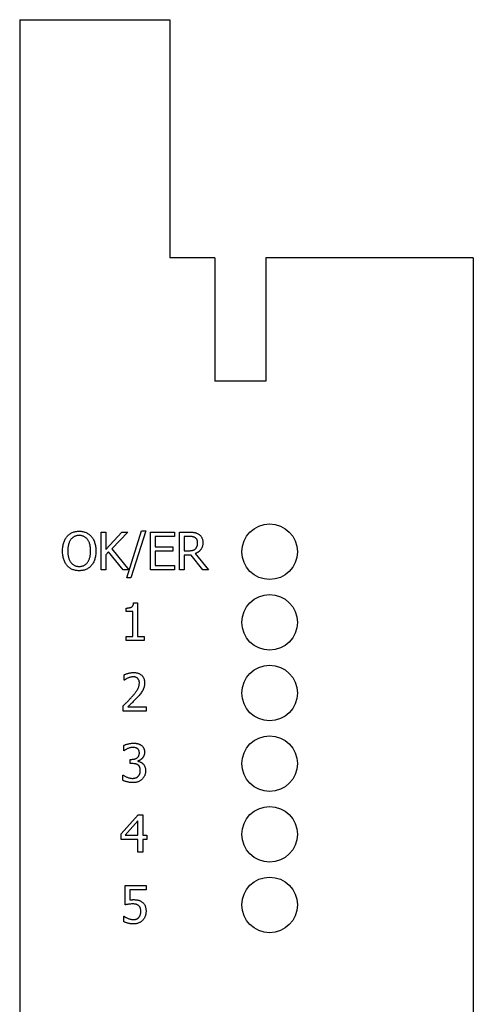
# Model space of a CAD drawing. Header units: millimetres. Extents: x -18 to 13, y -393 to -131.
# Tile 3 of 3: x -18 to 13, y -197 to -131. Entities that reach past the tile are written whole.
import ezdxf

# ---------------------------------------------------------------- set-up
doc = ezdxf.new("R2010")
doc.units = ezdxf.units.MM

msp = doc.modelspace()

# ---------------------------------------------------------------- linework, layer by layer
at = {"color": 7, "linetype": 'Continuous', "lineweight": 25}
for p, q in [((-17.508, -131.025), (-17.508, -393.075)), ((-17.508, -131.025), (-7.528, -131.025)), ((-7.528, -131.025), (-7.528, -146.875)), ((-4.528, -146.875), (-7.528, -146.875)), ((-4.528, -146.875), (-4.528, -155.075)), ((-1.128, -146.875), (-1.128, -155.075)), ((12.672, -146.875), (-1.128, -146.875)), ((12.672, -146.875), (12.672, -377.225)), ((-1.128, -155.075), (-4.528, -155.075)), ((-10.384, -168.163), (-9.399, -165.03)), ((-9.118, -165.03), (-10.103, -168.163)), ((-9.399, -165.03), (-9.118, -165.03)), ((-12.093, -165.125), (-11.776, -165.125)), ((-12.093, -167.625), (-12.093, -165.125)), ((-11.776, -166.286), (-10.721, -165.125)), ((-11.776, -165.125), (-11.776, -166.286)), ((-10.321, -165.125), (-11.373, -166.241)), ((-10.721, -165.125), (-10.321, -165.125)), ((-8.802, -165.125), (-7.219, -165.125)), ((-8.802, -167.625), (-8.802, -165.125)), ((-8.485, -165.41), (-8.485, -166.106)), ((-7.219, -165.41), (-8.485, -165.41)), ((-7.219, -165.125), (-7.219, -165.41)), ((-6.871, -165.125), (-6.232, -165.125)), ((-6.871, -167.625), (-6.871, -165.125)), ((-6.555, -165.41), (-6.555, -166.359)), ((-6.226, -165.41), (-6.555, -165.41)), ((-11.373, -166.241), (-10.257, -167.625)), ((-8.485, -166.106), (-7.314, -166.106)), ((-8.485, -166.391), (-8.485, -167.34)), ((-7.314, -166.391), (-8.485, -166.391)), ((-7.314, -166.106), (-7.314, -166.391)), ((-6.555, -166.359), (-6.262, -166.359)), ((-11.589, -166.421), (-11.776, -166.626)), ((-11.776, -166.626), (-11.776, -167.625)), ((-10.626, -167.625), (-11.589, -166.421)), ((-6.555, -166.644), (-6.555, -167.625)), ((-6.102, -166.644), (-6.555, -166.644)), ((-5.314, -167.625), (-6.102, -166.644)), ((-5.828, -166.55), (-4.941, -167.625)), ((-11.776, -167.625), (-12.093, -167.625)), ((-10.257, -167.625), (-10.626, -167.625)), ((-7.219, -167.625), (-8.802, -167.625)), ((-8.485, -167.34), (-7.219, -167.34)), ((-7.219, -167.34), (-7.219, -167.625)), ((-6.555, -167.625), (-6.871, -167.625)), ((-4.941, -167.625), (-5.314, -167.625)), ((-10.103, -168.163), (-10.384, -168.163)), ((-10.431, -170.395), (-10.431, -170.173)), ((-9.928, -169.825), (-9.672, -169.825)), ((-9.672, -169.825), (-9.672, -172.072)), ((-9.988, -170.395), (-10.431, -170.395)), ((-9.988, -172.072), (-9.988, -170.395)), ((-10.431, -172.072), (-9.988, -172.072)), ((-10.431, -172.325), (-10.431, -172.072)), ((-9.672, -172.072), (-9.229, -172.072)), ((-9.229, -172.072), (-9.229, -172.325)), ((-9.229, -172.325), (-10.431, -172.325)), ((-10.558, -174.968), (-10.558, -174.613)), ((-10.54, -174.968), (-10.558, -174.968)), ((-10.621, -177.025), (-10.621, -176.677)), ((-10.309, -176.74), (-9.102, -176.74)), ((-9.102, -176.74), (-9.102, -177.025)), ((-9.102, -177.025), (-10.621, -177.025)), ((-10.59, -179.668), (-10.59, -179.315)), ((-10.57, -179.668), (-10.59, -179.668)), ((-10.147, -180.238), (-10.039, -180.238)), ((-10.147, -180.522), (-10.147, -180.238)), ((-10.005, -180.522), (-10.147, -180.522)), ((-9.644, -180.343), (-9.644, -180.367)), ((-10.653, -181.282), (-10.63, -181.282)), ((-10.653, -181.635), (-10.653, -181.282)), ((-10.748, -185.203), (-9.627, -183.925)), ((-9.627, -183.925), (-9.324, -183.925)), ((-9.324, -183.925), (-9.324, -185.286)), ((-9.64, -184.323), (-10.485, -185.286)), ((-9.64, -185.286), (-9.64, -184.323)), ((-10.748, -185.571), (-10.748, -185.203)), ((-10.485, -185.286), (-9.64, -185.286)), ((-9.324, -185.286), (-9.039, -185.286)), ((-9.039, -185.286), (-9.039, -185.571)), ((-9.64, -185.571), (-10.748, -185.571)), ((-9.64, -186.425), (-9.64, -185.571)), ((-9.324, -185.571), (-9.324, -186.425)), ((-9.039, -185.571), (-9.324, -185.571)), ((-9.324, -186.425), (-9.64, -186.425)), ((-10.495, -188.625), (-9.102, -188.625)), ((-10.495, -189.922), (-10.495, -188.625)), ((-9.102, -188.625), (-9.102, -188.91)), ((-10.178, -188.91), (-10.178, -189.588)), ((-9.102, -188.91), (-10.178, -188.91)), ((-10.59, -190.682), (-10.566, -190.682)), ((-10.59, -191.043), (-10.59, -190.682))]:
    msp.add_line(p, q, dxfattribs=at)
for centre in [(-0.878, -166.425), (-0.878, -171.125), (-0.878, -175.825), (-0.878, -180.525), (-0.878, -185.225), (-0.878, -189.925)]:
    msp.add_circle(centre, 1.85, dxfattribs=at)
for points, knots in [([(-14.355, -165.404), (-14.33, -165.377), (-14.281, -165.324), (-14.197, -165.255), (-14.105, -165.196), (-14.006, -165.146), (-13.9, -165.109), (-13.789, -165.081), (-13.671, -165.065), (-13.591, -165.063), (-13.55, -165.062)], [0, 0, 0, 0, 0.121136, 0.240463, 0.360842, 0.482477, 0.606425, 0.732651, 0.863601, 1, 1, 1, 1]), ([(-13.55, -165.062), (-13.508, -165.063), (-13.427, -165.065), (-13.308, -165.082), (-13.195, -165.11), (-13.089, -165.149), (-12.99, -165.199), (-12.899, -165.258), (-12.815, -165.325), (-12.766, -165.378), (-12.742, -165.404)], [0, 0, 0, 0, 0.137832, 0.269745, 0.397636, 0.522287, 0.643984, 0.763723, 0.881755, 1, 1, 1, 1]), ([(-14.656, -166.376), (-14.655, -166.325), (-14.653, -166.225), (-14.639, -166.079), (-14.614, -165.944), (-14.58, -165.818), (-14.537, -165.701), (-14.485, -165.594), (-14.426, -165.494), (-14.378, -165.434), (-14.355, -165.404)], [0, 0, 0, 0, 0.148581, 0.288723, 0.420826, 0.545646, 0.664473, 0.779645, 0.890906, 1, 1, 1, 1]), ([(-14.103, -165.609), (-14.119, -165.631), (-14.152, -165.678), (-14.193, -165.755), (-14.228, -165.841), (-14.257, -165.935), (-14.28, -166.036), (-14.296, -166.144), (-14.306, -166.258), (-14.307, -166.336), (-14.308, -166.376)], [0, 0, 0, 0, 0.102735, 0.210923, 0.324848, 0.446654, 0.574824, 0.709815, 0.851163, 1, 1, 1, 1]), ([(-13.548, -165.347), (-13.577, -165.347), (-13.634, -165.349), (-13.717, -165.361), (-13.793, -165.381), (-13.865, -165.409), (-13.931, -165.445), (-13.993, -165.491), (-14.052, -165.545), (-14.086, -165.587), (-14.103, -165.609)], [0, 0, 0, 0, 0.137899, 0.267707, 0.391044, 0.50918, 0.626598, 0.746717, 0.870473, 1, 1, 1, 1]), ([(-12.994, -165.609), (-13.011, -165.588), (-13.044, -165.546), (-13.102, -165.493), (-13.164, -165.448), (-13.232, -165.41), (-13.305, -165.381), (-13.382, -165.361), (-13.463, -165.349), (-13.519, -165.347), (-13.548, -165.347)], [0, 0, 0, 0, 0.126228, 0.249356, 0.370101, 0.490756, 0.612801, 0.737356, 0.866234, 1, 1, 1, 1]), ([(-12.789, -166.376), (-12.79, -166.335), (-12.791, -166.256), (-12.801, -166.14), (-12.817, -166.032), (-12.841, -165.931), (-12.87, -165.839), (-12.906, -165.754), (-12.945, -165.677), (-12.978, -165.631), (-12.994, -165.609)], [0, 0, 0, 0, 0.151885, 0.294441, 0.430118, 0.557682, 0.678494, 0.791279, 0.89863, 1, 1, 1, 1]), ([(-12.742, -165.404), (-12.719, -165.433), (-12.672, -165.492), (-12.612, -165.59), (-12.561, -165.699), (-12.518, -165.817), (-12.483, -165.944), (-12.459, -166.08), (-12.444, -166.225), (-12.442, -166.325), (-12.441, -166.376)], [0, 0, 0, 0, 0.106625, 0.217075, 0.332043, 0.452823, 0.579607, 0.712649, 0.852368, 1, 1, 1, 1]), ([(-6.232, -165.125), (-6.198, -165.125), (-6.133, -165.126), (-6.039, -165.13), (-5.954, -165.137), (-5.877, -165.147), (-5.804, -165.163), (-5.734, -165.187), (-5.666, -165.218), (-5.624, -165.245), (-5.602, -165.259)], [0, 0, 0, 0, 0.156253, 0.299065, 0.429377, 0.546687, 0.658024, 0.769729, 0.882856, 1, 1, 1, 1]), ([(-5.827, -165.496), (-5.839, -165.488), (-5.863, -165.473), (-5.903, -165.455), (-5.946, -165.439), (-5.992, -165.428), (-6.043, -165.42), (-6.099, -165.414), (-6.16, -165.41), (-6.203, -165.41), (-6.226, -165.41)], [0, 0, 0, 0, 0.102882, 0.208213, 0.317457, 0.430782, 0.553176, 0.688971, 0.837461, 1, 1, 1, 1]), ([(-5.669, -165.831), (-5.669, -165.813), (-5.67, -165.778), (-5.678, -165.727), (-5.69, -165.68), (-5.706, -165.635), (-5.728, -165.594), (-5.756, -165.558), (-5.788, -165.523), (-5.814, -165.505), (-5.827, -165.496)], [0, 0, 0, 0, 0.138323, 0.270224, 0.395586, 0.518674, 0.637733, 0.756462, 0.875892, 1, 1, 1, 1]), ([(-5.602, -165.259), (-5.581, -165.274), (-5.539, -165.303), (-5.485, -165.355), (-5.436, -165.413), (-5.394, -165.477), (-5.361, -165.549), (-5.337, -165.629), (-5.324, -165.717), (-5.322, -165.778), (-5.321, -165.809)], [0, 0, 0, 0, 0.11866, 0.234396, 0.351079, 0.468355, 0.589781, 0.71676, 0.853011, 1, 1, 1, 1]), ([(-14.357, -167.345), (-14.38, -167.316), (-14.428, -167.257), (-14.487, -167.157), (-14.539, -167.049), (-14.581, -166.93), (-14.615, -166.803), (-14.639, -166.668), (-14.653, -166.524), (-14.655, -166.426), (-14.656, -166.376)], [0, 0, 0, 0, 0.107992, 0.219023, 0.33486, 0.456221, 0.583364, 0.715417, 0.854194, 1, 1, 1, 1]), ([(-14.308, -166.376), (-14.307, -166.416), (-14.306, -166.495), (-14.297, -166.609), (-14.28, -166.715), (-14.259, -166.815), (-14.229, -166.907), (-14.194, -166.992), (-14.152, -167.069), (-14.103, -167.139), (-14.049, -167.201), (-13.991, -167.256), (-13.928, -167.301), (-13.86, -167.339), (-13.788, -167.368), (-13.712, -167.389), (-13.631, -167.401), (-13.576, -167.403), (-13.548, -167.403)], [0, 0, 0, 0, 0.08406, 0.162868, 0.237468, 0.30811, 0.374707, 0.43834, 0.499268, 0.558159, 0.615039, 0.669881, 0.723665, 0.77663, 0.830319, 0.884733, 0.941289, 1, 1, 1, 1]), ([(-13.548, -167.403), (-13.519, -167.403), (-13.464, -167.401), (-13.383, -167.389), (-13.307, -167.368), (-13.235, -167.338), (-13.168, -167.302), (-13.105, -167.255), (-13.047, -167.201), (-12.993, -167.139), (-12.945, -167.069), (-12.903, -166.992), (-12.868, -166.907), (-12.838, -166.815), (-12.817, -166.715), (-12.8, -166.609), (-12.791, -166.495), (-12.79, -166.416), (-12.789, -166.376)], [0, 0, 0, 0, 0.058766, 0.115036, 0.169501, 0.222922, 0.276237, 0.329793, 0.384938, 0.441646, 0.500397, 0.561383, 0.624943, 0.691601, 0.762309, 0.83698, 0.915861, 1, 1, 1, 1]), ([(-12.441, -166.376), (-12.442, -166.426), (-12.444, -166.523), (-12.458, -166.666), (-12.482, -166.801), (-12.516, -166.929), (-12.558, -167.048), (-12.61, -167.157), (-12.671, -167.256), (-12.718, -167.315), (-12.742, -167.345)], [0, 0, 0, 0, 0.144727, 0.282436, 0.414845, 0.541756, 0.663625, 0.779999, 0.891431, 1, 1, 1, 1]), ([(-6.262, -166.359), (-6.239, -166.359), (-6.194, -166.359), (-6.127, -166.353), (-6.065, -166.346), (-6.006, -166.335), (-5.95, -166.32), (-5.899, -166.297), (-5.851, -166.267), (-5.824, -166.242), (-5.81, -166.229)], [0, 0, 0, 0, 0.144393, 0.280946, 0.412, 0.535901, 0.654174, 0.769667, 0.883842, 1, 1, 1, 1]), ([(-5.321, -165.809), (-5.321, -165.832), (-5.322, -165.877), (-5.328, -165.942), (-5.339, -166.004), (-5.354, -166.064), (-5.373, -166.121), (-5.396, -166.175), (-5.424, -166.226), (-5.456, -166.274), (-5.492, -166.319), (-5.531, -166.361), (-5.573, -166.4), (-5.618, -166.437), (-5.666, -166.47), (-5.717, -166.5), (-5.771, -166.527), (-5.809, -166.542), (-5.828, -166.55)], [0, 0, 0, 0, 0.070991, 0.138683, 0.204453, 0.268556, 0.330511, 0.391549, 0.451834, 0.511875, 0.571544, 0.630865, 0.690535, 0.750524, 0.811144, 0.872699, 0.935249, 1, 1, 1, 1]), ([(-5.81, -166.229), (-5.798, -166.217), (-5.775, -166.193), (-5.746, -166.152), (-5.722, -166.108), (-5.702, -166.06), (-5.687, -166.008), (-5.676, -165.953), (-5.67, -165.893), (-5.669, -165.852), (-5.669, -165.831)], [0, 0, 0, 0, 0.115847, 0.230679, 0.346168, 0.464389, 0.586337, 0.716085, 0.853291, 1, 1, 1, 1]), ([(-13.55, -167.688), (-13.591, -167.687), (-13.672, -167.685), (-13.79, -167.668), (-13.902, -167.642), (-14.007, -167.604), (-14.106, -167.555), (-14.198, -167.496), (-14.283, -167.426), (-14.332, -167.372), (-14.357, -167.345)], [0, 0, 0, 0, 0.136485, 0.267534, 0.393737, 0.516754, 0.637738, 0.757253, 0.877715, 1, 1, 1, 1]), ([(-12.742, -167.345), (-12.768, -167.373), (-12.819, -167.428), (-12.906, -167.499), (-12.999, -167.559), (-13.099, -167.606), (-13.204, -167.643), (-13.315, -167.67), (-13.431, -167.685), (-13.509, -167.687), (-13.55, -167.688)], [0, 0, 0, 0, 0.126173, 0.249057, 0.370288, 0.49133, 0.613844, 0.739032, 0.86728, 1, 1, 1, 1]), ([(-10.431, -170.173), (-10.411, -170.173), (-10.372, -170.173), (-10.315, -170.169), (-10.263, -170.163), (-10.214, -170.155), (-10.17, -170.146), (-10.13, -170.133), (-10.093, -170.118), (-10.061, -170.101), (-10.032, -170.081), (-10.007, -170.056), (-9.986, -170.028), (-9.968, -169.995), (-9.952, -169.958), (-9.94, -169.917), (-9.932, -169.873), (-9.929, -169.841), (-9.928, -169.825)], [0, 0, 0, 0, 0.086932, 0.167644, 0.243029, 0.313199, 0.378351, 0.438468, 0.494241, 0.545454, 0.595072, 0.644543, 0.695, 0.748469, 0.804514, 0.864892, 0.930312, 1, 1, 1, 1]), ([(-10.558, -174.613), (-10.539, -174.604), (-10.499, -174.585), (-10.433, -174.559), (-10.357, -174.534), (-10.273, -174.51), (-10.185, -174.489), (-10.098, -174.473), (-10.012, -174.463), (-9.956, -174.462), (-9.929, -174.462)], [0, 0, 0, 0, 0.095034, 0.203344, 0.326385, 0.463697, 0.605712, 0.741255, 0.873256, 1, 1, 1, 1]), ([(-10.306, -174.827), (-10.328, -174.837), (-10.374, -174.858), (-10.436, -174.896), (-10.492, -174.933), (-10.525, -174.957), (-10.54, -174.968)], [0, 0, 0, 0, 0.27195, 0.544545, 0.79824, 1, 1, 1, 1]), ([(-9.961, -174.747), (-9.99, -174.748), (-10.048, -174.75), (-10.136, -174.769), (-10.222, -174.795), (-10.278, -174.816), (-10.306, -174.827)], [0, 0, 0, 0, 0.243293, 0.494904, 0.749842, 1, 1, 1, 1]), ([(-9.664, -174.848), (-9.674, -174.84), (-9.693, -174.824), (-9.726, -174.803), (-9.76, -174.785), (-9.796, -174.771), (-9.835, -174.76), (-9.875, -174.752), (-9.917, -174.747), (-9.946, -174.747), (-9.961, -174.747)], [0, 0, 0, 0, 0.118422, 0.237692, 0.357639, 0.478698, 0.603602, 0.730851, 0.862756, 1, 1, 1, 1]), ([(-9.929, -174.462), (-9.901, -174.462), (-9.846, -174.463), (-9.767, -174.473), (-9.693, -174.486), (-9.623, -174.507), (-9.558, -174.533), (-9.498, -174.565), (-9.442, -174.604), (-9.391, -174.647), (-9.345, -174.696), (-9.305, -174.749), (-9.272, -174.807), (-9.244, -174.868), (-9.223, -174.934), (-9.209, -175.004), (-9.199, -175.078), (-9.198, -175.129), (-9.197, -175.154)], [0, 0, 0, 0, 0.073304, 0.142667, 0.208893, 0.272128, 0.333385, 0.393307, 0.452224, 0.510948, 0.569532, 0.627445, 0.685138, 0.744116, 0.804295, 0.866783, 0.931894, 1, 1, 1, 1]), ([(-9.545, -175.165), (-9.546, -175.148), (-9.546, -175.115), (-9.553, -175.067), (-9.562, -175.022), (-9.576, -174.981), (-9.593, -174.942), (-9.614, -174.908), (-9.637, -174.876), (-9.655, -174.857), (-9.664, -174.848)], [0, 0, 0, 0, 0.146469, 0.283942, 0.416334, 0.542151, 0.662337, 0.77761, 0.890439, 1, 1, 1, 1]), ([(-10.03, -176.068), (-10.007, -176.042), (-9.964, -175.992), (-9.902, -175.919), (-9.846, -175.85), (-9.795, -175.784), (-9.75, -175.723), (-9.71, -175.665), (-9.676, -175.612), (-9.639, -175.546), (-9.601, -175.465), (-9.569, -175.367), (-9.549, -175.267), (-9.547, -175.199), (-9.545, -175.165)], [0, 0, 0, 0, 0.0976, 0.189318, 0.274461, 0.35313, 0.426045, 0.492497, 0.553334, 0.607616, 0.708898, 0.806581, 0.903601, 1, 1, 1, 1]), ([(-9.197, -175.154), (-9.198, -175.179), (-9.198, -175.226), (-9.205, -175.295), (-9.216, -175.362), (-9.23, -175.426), (-9.25, -175.487), (-9.271, -175.546), (-9.296, -175.603), (-9.315, -175.639), (-9.325, -175.657)], [0, 0, 0, 0, 0.137687, 0.270234, 0.398249, 0.523104, 0.645365, 0.765855, 0.883207, 1, 1, 1, 1]), ([(-10.621, -176.677), (-10.568, -176.625), (-10.465, -176.524), (-10.314, -176.373), (-10.168, -176.223), (-10.076, -176.12), (-10.03, -176.068)], [0, 0, 0, 0, 0.26186, 0.510946, 0.754309, 1, 1, 1, 1]), ([(-9.655, -176.088), (-9.682, -176.117), (-9.736, -176.177), (-9.821, -176.265), (-9.91, -176.355), (-10.002, -176.445), (-10.091, -176.531), (-10.172, -176.609), (-10.244, -176.678), (-10.288, -176.721), (-10.309, -176.74)], [0, 0, 0, 0, 0.128011, 0.261244, 0.398229, 0.540136, 0.677137, 0.799762, 0.907253, 1, 1, 1, 1]), ([(-9.325, -175.657), (-9.347, -175.694), (-9.392, -175.77), (-9.473, -175.877), (-9.561, -175.984), (-9.624, -176.053), (-9.655, -176.088)], [0, 0, 0, 0, 0.236396, 0.484785, 0.741108, 1, 1, 1, 1]), ([(-10.59, -179.315), (-10.57, -179.306), (-10.529, -179.285), (-10.46, -179.258), (-10.381, -179.233), (-10.295, -179.208), (-10.205, -179.188), (-10.115, -179.173), (-10.027, -179.163), (-9.969, -179.162), (-9.941, -179.162)], [0, 0, 0, 0, 0.097396, 0.207376, 0.330452, 0.466479, 0.606768, 0.74175, 0.872644, 1, 1, 1, 1]), ([(-9.974, -179.447), (-10.004, -179.448), (-10.064, -179.449), (-10.153, -179.468), (-10.241, -179.493), (-10.298, -179.515), (-10.327, -179.527)], [0, 0, 0, 0, 0.246164, 0.494838, 0.746576, 1, 1, 1, 1]), ([(-9.674, -179.526), (-9.684, -179.519), (-9.706, -179.505), (-9.74, -179.488), (-9.775, -179.473), (-9.826, -179.46), (-9.892, -179.449), (-9.946, -179.447), (-9.974, -179.447)], [0, 0, 0, 0, 0.121239, 0.242447, 0.362014, 0.484029, 0.73643, 1, 1, 1, 1]), ([(-9.941, -179.162), (-9.914, -179.162), (-9.861, -179.162), (-9.785, -179.17), (-9.713, -179.18), (-9.647, -179.195), (-9.585, -179.215), (-9.527, -179.241), (-9.471, -179.269), (-9.437, -179.293), (-9.419, -179.305)], [0, 0, 0, 0, 0.148245, 0.287137, 0.417845, 0.540507, 0.657534, 0.772997, 0.885905, 1, 1, 1, 1]), ([(-9.419, -179.305), (-9.402, -179.319), (-9.367, -179.346), (-9.322, -179.394), (-9.283, -179.446), (-9.252, -179.502), (-9.227, -179.563), (-9.21, -179.629), (-9.199, -179.7), (-9.198, -179.749), (-9.197, -179.774)], [0, 0, 0, 0, 0.124922, 0.244807, 0.363903, 0.482426, 0.60287, 0.729099, 0.860602, 1, 1, 1, 1]), ([(-10.327, -179.527), (-10.352, -179.538), (-10.399, -179.559), (-10.463, -179.597), (-10.519, -179.633), (-10.554, -179.657), (-10.57, -179.668)], [0, 0, 0, 0, 0.291504, 0.552731, 0.789034, 1, 1, 1, 1]), ([(-10.039, -180.238), (-10.021, -180.237), (-9.986, -180.237), (-9.935, -180.231), (-9.886, -180.223), (-9.841, -180.21), (-9.797, -180.196), (-9.756, -180.176), (-9.717, -180.154), (-9.682, -180.128), (-9.65, -180.099), (-9.622, -180.066), (-9.598, -180.03), (-9.579, -179.991), (-9.564, -179.949), (-9.553, -179.904), (-9.546, -179.855), (-9.546, -179.822), (-9.545, -179.805)], [0, 0, 0, 0, 0.071843, 0.141384, 0.207523, 0.270917, 0.332958, 0.393939, 0.453243, 0.512692, 0.571065, 0.628621, 0.686162, 0.74415, 0.803462, 0.865716, 0.930793, 1, 1, 1, 1]), ([(-9.545, -179.805), (-9.546, -179.789), (-9.547, -179.759), (-9.553, -179.715), (-9.564, -179.675), (-9.581, -179.638), (-9.6, -179.605), (-9.622, -179.575), (-9.646, -179.548), (-9.665, -179.533), (-9.674, -179.526)], [0, 0, 0, 0, 0.147599, 0.284081, 0.416216, 0.541304, 0.661585, 0.77795, 0.88994, 1, 1, 1, 1]), ([(-9.197, -179.774), (-9.198, -179.791), (-9.198, -179.825), (-9.205, -179.875), (-9.214, -179.924), (-9.23, -179.971), (-9.248, -180.017), (-9.271, -180.06), (-9.298, -180.102), (-9.328, -180.143), (-9.362, -180.18), (-9.397, -180.215), (-9.434, -180.245), (-9.473, -180.272), (-9.513, -180.296), (-9.556, -180.315), (-9.599, -180.332), (-9.629, -180.34), (-9.644, -180.343)], [0, 0, 0, 0, 0.065949, 0.131106, 0.194485, 0.257009, 0.319843, 0.382764, 0.446576, 0.511717, 0.576811, 0.640003, 0.701664, 0.761778, 0.821119, 0.880646, 0.9402, 1, 1, 1, 1]), ([(-9.631, -180.612), (-9.643, -180.604), (-9.667, -180.588), (-9.707, -180.568), (-9.751, -180.553), (-9.814, -180.537), (-9.899, -180.525), (-9.969, -180.523), (-10.005, -180.522)], [0, 0, 0, 0, 0.110999, 0.224251, 0.341194, 0.464034, 0.72368, 1, 1, 1, 1]), ([(-9.644, -180.367), (-9.617, -180.374), (-9.559, -180.387), (-9.488, -180.412), (-9.431, -180.439), (-9.388, -180.465), (-9.347, -180.495), (-9.322, -180.517), (-9.309, -180.529)], [0, 0, 0, 0, 0.222917, 0.468898, 0.597745, 0.728652, 0.861682, 1, 1, 1, 1]), ([(-9.482, -180.974), (-9.482, -180.953), (-9.483, -180.911), (-9.491, -180.852), (-9.502, -180.798), (-9.52, -180.75), (-9.542, -180.708), (-9.568, -180.672), (-9.597, -180.639), (-9.62, -180.621), (-9.631, -180.612)], [0, 0, 0, 0, 0.16025, 0.30696, 0.439992, 0.562813, 0.677851, 0.787572, 0.894067, 1, 1, 1, 1]), ([(-9.309, -180.529), (-9.296, -180.541), (-9.271, -180.567), (-9.237, -180.611), (-9.207, -180.661), (-9.181, -180.715), (-9.159, -180.776), (-9.145, -180.842), (-9.135, -180.915), (-9.134, -180.965), (-9.134, -180.992)], [0, 0, 0, 0, 0.10444, 0.213239, 0.325689, 0.444297, 0.569036, 0.702423, 0.84544, 1, 1, 1, 1]), ([(-10.63, -181.282), (-10.611, -181.295), (-10.571, -181.323), (-10.505, -181.36), (-10.429, -181.397), (-10.347, -181.433), (-10.26, -181.464), (-10.172, -181.487), (-10.083, -181.501), (-10.024, -181.503), (-9.994, -181.503)], [0, 0, 0, 0, 0.101631, 0.212558, 0.335298, 0.469274, 0.606007, 0.739841, 0.870214, 1, 1, 1, 1]), ([(-9.994, -181.503), (-9.977, -181.503), (-9.943, -181.502), (-9.892, -181.496), (-9.841, -181.485), (-9.79, -181.471), (-9.741, -181.453), (-9.696, -181.428), (-9.654, -181.399), (-9.631, -181.375), (-9.619, -181.364)], [0, 0, 0, 0, 0.123815, 0.248518, 0.375961, 0.50565, 0.633026, 0.757172, 0.878515, 1, 1, 1, 1]), ([(-9.619, -181.364), (-9.608, -181.351), (-9.587, -181.326), (-9.56, -181.286), (-9.536, -181.244), (-9.516, -181.2), (-9.5, -181.151), (-9.49, -181.097), (-9.483, -181.038), (-9.482, -180.996), (-9.482, -180.974)], [0, 0, 0, 0, 0.116257, 0.231327, 0.343805, 0.457827, 0.575711, 0.704505, 0.845681, 1, 1, 1, 1]), ([(-9.134, -180.992), (-9.135, -181.02), (-9.136, -181.074), (-9.147, -181.155), (-9.165, -181.231), (-9.19, -181.305), (-9.223, -181.374), (-9.26, -181.439), (-9.305, -181.5), (-9.338, -181.537), (-9.355, -181.556)], [0, 0, 0, 0, 0.134533, 0.263778, 0.390525, 0.514281, 0.63705, 0.757509, 0.878264, 1, 1, 1, 1]), ([(-9.97, -181.788), (-10.001, -181.788), (-10.064, -181.786), (-10.157, -181.778), (-10.25, -181.764), (-10.342, -181.744), (-10.429, -181.721), (-10.511, -181.695), (-10.585, -181.667), (-10.631, -181.645), (-10.653, -181.635)], [0, 0, 0, 0, 0.133126, 0.266019, 0.39913, 0.533051, 0.662836, 0.783991, 0.895964, 1, 1, 1, 1]), ([(-9.355, -181.556), (-9.374, -181.574), (-9.412, -181.611), (-9.475, -181.658), (-9.545, -181.698), (-9.619, -181.731), (-9.699, -181.757), (-9.785, -181.775), (-9.875, -181.787), (-9.938, -181.788), (-9.97, -181.788)], [0, 0, 0, 0, 0.116533, 0.233232, 0.350645, 0.470917, 0.594781, 0.723583, 0.858611, 1, 1, 1, 1]), ([(-10.002, -189.859), (-10.047, -189.86), (-10.139, -189.862), (-10.252, -189.877), (-10.338, -189.891), (-10.396, -189.902), (-10.448, -189.912), (-10.48, -189.919), (-10.495, -189.922)], [0, 0, 0, 0, 0.274263, 0.551246, 0.684119, 0.803302, 0.908458, 1, 1, 1, 1]), ([(-10.178, -189.588), (-10.158, -189.586), (-10.118, -189.582), (-10.059, -189.577), (-10.002, -189.575), (-9.966, -189.575), (-9.949, -189.574)], [0, 0, 0, 0, 0.265768, 0.526698, 0.774156, 1, 1, 1, 1]), ([(-9.591, -189.976), (-9.604, -189.966), (-9.629, -189.945), (-9.672, -189.921), (-9.718, -189.899), (-9.769, -189.884), (-9.822, -189.873), (-9.88, -189.865), (-9.94, -189.86), (-9.981, -189.859), (-10.002, -189.859)], [0, 0, 0, 0, 0.111307, 0.223046, 0.339704, 0.459414, 0.585639, 0.71736, 0.856059, 1, 1, 1, 1]), ([(-9.949, -189.574), (-9.918, -189.575), (-9.858, -189.575), (-9.772, -189.581), (-9.694, -189.592), (-9.621, -189.605), (-9.553, -189.625), (-9.488, -189.653), (-9.423, -189.688), (-9.383, -189.716), (-9.362, -189.731)], [0, 0, 0, 0, 0.150203, 0.28952, 0.416836, 0.534014, 0.645716, 0.76025, 0.877485, 1, 1, 1, 1]), ([(-9.45, -190.339), (-9.451, -190.318), (-9.452, -190.277), (-9.458, -190.218), (-9.469, -190.166), (-9.485, -190.119), (-9.506, -190.077), (-9.53, -190.039), (-9.558, -190.005), (-9.58, -189.986), (-9.591, -189.976)], [0, 0, 0, 0, 0.158442, 0.304141, 0.436065, 0.557934, 0.671552, 0.782534, 0.891433, 1, 1, 1, 1]), ([(-9.362, -189.731), (-9.342, -189.747), (-9.302, -189.779), (-9.251, -189.837), (-9.205, -189.898), (-9.167, -189.968), (-9.138, -190.045), (-9.117, -190.133), (-9.105, -190.231), (-9.103, -190.301), (-9.102, -190.337)], [0, 0, 0, 0, 0.11302, 0.224212, 0.335624, 0.448167, 0.567, 0.698251, 0.841342, 1, 1, 1, 1]), ([(-9.577, -190.749), (-9.567, -190.736), (-9.547, -190.711), (-9.522, -190.668), (-9.5, -190.623), (-9.481, -190.574), (-9.468, -190.521), (-9.457, -190.465), (-9.452, -190.403), (-9.451, -190.361), (-9.45, -190.339)], [0, 0, 0, 0, 0.111193, 0.222978, 0.336967, 0.455097, 0.578735, 0.709457, 0.849946, 1, 1, 1, 1]), ([(-9.102, -190.337), (-9.103, -190.367), (-9.104, -190.425), (-9.115, -190.512), (-9.134, -190.595), (-9.159, -190.674), (-9.19, -190.749), (-9.228, -190.819), (-9.271, -190.884), (-9.305, -190.923), (-9.322, -190.942)], [0, 0, 0, 0, 0.135948, 0.267581, 0.395959, 0.521998, 0.645779, 0.765998, 0.88382, 1, 1, 1, 1]), ([(-9.935, -191.188), (-9.965, -191.188), (-10.025, -191.187), (-10.114, -191.179), (-10.202, -191.166), (-10.288, -191.149), (-10.371, -191.127), (-10.45, -191.103), (-10.522, -191.075), (-10.568, -191.053), (-10.59, -191.043)], [0, 0, 0, 0, 0.132501, 0.263948, 0.395586, 0.527045, 0.655545, 0.776598, 0.89129, 1, 1, 1, 1]), ([(-10.566, -190.682), (-10.559, -190.687), (-10.544, -190.699), (-10.518, -190.715), (-10.489, -190.733), (-10.443, -190.759), (-10.38, -190.791), (-10.326, -190.813), (-10.298, -190.824)], [0, 0, 0, 0, 0.087091, 0.188039, 0.301729, 0.428298, 0.705151, 1, 1, 1, 1]), ([(-10.298, -190.824), (-10.267, -190.836), (-10.208, -190.858), (-10.119, -190.884), (-10.029, -190.902), (-9.967, -190.903), (-9.935, -190.903)], [0, 0, 0, 0, 0.266581, 0.505738, 0.740746, 1, 1, 1, 1]), ([(-9.935, -190.903), (-9.918, -190.903), (-9.886, -190.902), (-9.836, -190.896), (-9.788, -190.883), (-9.74, -190.868), (-9.694, -190.847), (-9.651, -190.82), (-9.611, -190.788), (-9.588, -190.762), (-9.577, -190.749)], [0, 0, 0, 0, 0.122965, 0.245592, 0.369504, 0.494947, 0.620269, 0.743943, 0.870534, 1, 1, 1, 1]), ([(-9.322, -190.942), (-9.34, -190.961), (-9.377, -190.998), (-9.44, -191.046), (-9.509, -191.088), (-9.585, -191.124), (-9.665, -191.153), (-9.751, -191.174), (-9.842, -191.186), (-9.904, -191.188), (-9.935, -191.188)], [0, 0, 0, 0, 0.11461, 0.23075, 0.349161, 0.471708, 0.597446, 0.726828, 0.860341, 1, 1, 1, 1])]:
    msp.add_open_spline(points, degree=3, knots=knots, dxfattribs=at)

doc.saveas('drawing.dxf')
